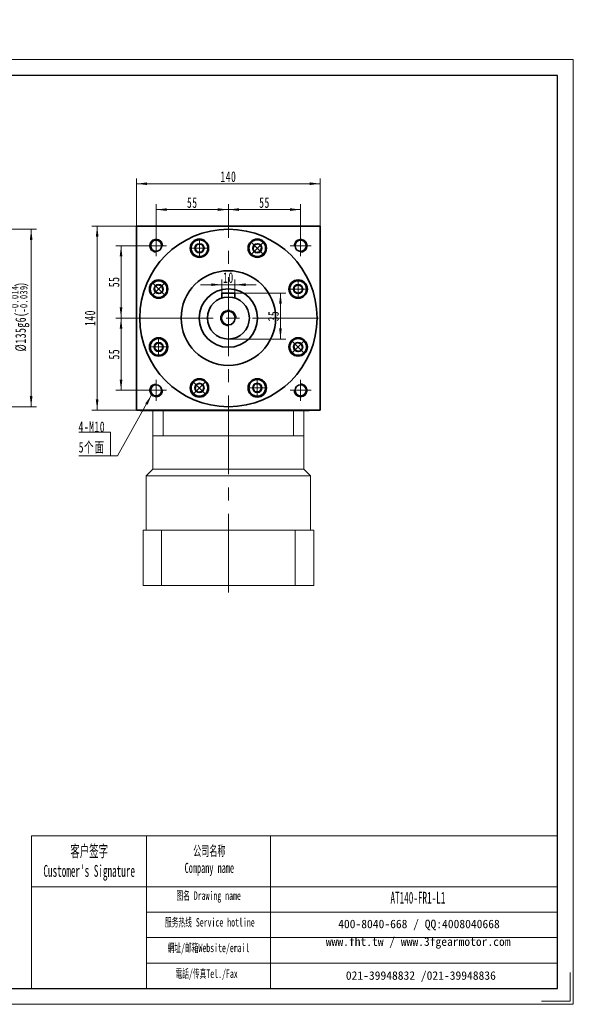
# Model space of a CAD drawing. Header units: millimetres. Extents: x 5038 to 6054, y 122 to 871.
# Tile 2 of 2: x 5632 to 6054, y 122 to 871. Entities that reach past the tile are written whole.
import ezdxf

# ---------------------------------------------------------------- set-up
doc = ezdxf.new("R2010")
doc.units = ezdxf.units.MM
doc.header["$LTSCALE"] = 5
doc.set_wipeout_variables(frame=1)
doc.linetypes.add('点画线', pattern=[18, 12, -2, 2, -2])
doc.layers.get('0').update_dxf_attribs({"lineweight": 18})
for name, color, linetype, lineweight in [('7标注层', 4, 'Continuous', 18), ('SLD-0', 7, 'Continuous', 18), ('中心线层', 1, '点画线', 18), ('图框_外框线', 7, 'Continuous', 18), ('尺寸线层', 3, 'Continuous', 18), ('粗实线', 7, 'Continuous', 50), ('粗实线层', 7, 'Continuous', 35)]:
    doc.layers.add(name, color=color, linetype=linetype, lineweight=lineweight)
doc.styles.add('SLDTEXTSTYLE4', font='txt', dxfattribs={"width": 0.566667})
doc.styles.add('标准', font='txt', dxfattribs={"width": 0.667})
doc.dimstyles.new('a4-1-1.5', dxfattribs={"dimtxt": 4.5, "dimasz": 4.5, "dimexe": 2.25, "dimexo": 0, "dimgap": 0.75, "dimtad": 1, "dimdec": 3, "dimdsep": 46, "dimtxsty": '标准', "dimblk": '_CAXARROW', "dimcen": 0, "dimdle": 9, "dimazin": 2, "dimtfac": 0.707107, "dimtdec": 3, "dimtix": 1, "dimtmove": 2, "dimatfit": 3, "dimfxl": 0, "dimfrac": 2, "dimtolj": 1, "dimarcsym": 0})

# ---------------------------------------------------------------- blocks, each defined once
blk = doc.blocks.new('*X21')
at = {"layer": '尺寸线层', "color": 0, "char_height": 8.1, "attachment_point": 1, "rotation": 90, "line_spacing_factor": 1.15057, "style": '标准'}
for s, insert, width in [('\\T1.1;{\\H0.707107x;-0.014}', (5625.82, 648.49), 70.6329), ('\\T1.1;)', (5629.12, 667.93), 203.368), ('\\T1.1;{\\H0.707107x;-0.039}', (5632.66, 648.49), 70.6329), ('\\T1.1;%%C135g6(', (5629.12, 618.89), 203.368)]:
    blk.add_mtext(s, dxfattribs=dict(at, insert=insert, width=width))
blk = doc.blocks.new('*X20')
at = {"layer": '尺寸线层', "linetype": 'Continuous'}
for points in [[(5641.22, 711.81), (5642.24, 703.71), (5640.21, 703.71)], [(5641.22, 576.81), (5642.24, 584.91), (5640.21, 584.91)]]:
    blk.add_hatch(color=0, dxfattribs=at).paths.add_polyline_path(points, flags=0)
at = {"layer": '尺寸线层', "color": 0, "linetype": 'Continuous'}
for p, q in [((5530.1, 711.81), (5645.27, 711.81)), ((5641.22, 711.81), (5641.22, 576.81)), ((5530.1, 576.81), (5645.27, 576.81))]:
    blk.add_line(p, q, dxfattribs=at)
at = {"layer": '尺寸线层', "color": 0}
blk.add_blockref('*X21', (0, 0), dxfattribs=at)
blk = doc.blocks.new('_CAXARROW')
blk.add_hatch(color=0).paths.add_polyline_path([(0, 0), (-1, 0.125), (-1, -0.125)], flags=0)
blk = doc.blocks.new('*X22')
at = {"layer": '尺寸线层', "linetype": 'Continuous'}
blk.add_hatch(color=0, dxfattribs=at).paths.add_polyline_path([(31.37, 46.34), (28.29, 38.78), (26.53, 39.77)], flags=0)
at = {"layer": '尺寸线层', "color": 0, "linetype": 'Continuous'}
blk.add_line((31.37, 46.34), (5.4, 0), dxfattribs=at)
at = {"layer": '尺寸线层', "color": 0}
for p, q in [((0, 18.1), (-24.14, 18.1)), ((0, 0), (0, 18.1)), ((5.4, 0), (0, 0)), ((0, 0), (-24.14, 0))]:
    blk.add_line(p, q, dxfattribs=at)
at = {"layer": '尺寸线层', "color": 0, "insert": (-4.05, 1.62), "char_height": 8.1, "width": 40.1721, "attachment_point": 9, "line_spacing_factor": 1.15057, "style": '标准'}
blk.add_mtext('\\T1.1;4-M10\\P5个面', dxfattribs=at)
blk = doc.blocks.new('*X23')
at = {"layer": '尺寸线层', "linetype": 'Continuous'}
for points in [[(5721.42, 746.51), (5729.52, 747.52), (5729.52, 745.5)], [(5861.42, 746.51), (5853.32, 747.52), (5853.32, 745.5)]]:
    blk.add_hatch(color=0, dxfattribs=at).paths.add_polyline_path(points, flags=0)
at = {"layer": '尺寸线层', "color": 0, "linetype": 'Continuous'}
for p, q in [((5721.42, 714.31), (5721.42, 750.56)), ((5861.42, 714.31), (5861.42, 750.56)), ((5721.42, 746.51), (5861.42, 746.51))]:
    blk.add_line(p, q, dxfattribs=at)
at = {"layer": '尺寸线层', "color": 0, "insert": (5791.42, 751.84), "char_height": 8.1, "width": 22.067, "attachment_point": 5, "line_spacing_factor": 1.15057, "style": '标准'}
blk.add_mtext('\\T1.1;140', dxfattribs=at)
blk = doc.blocks.new('*X24')
at = {"layer": '尺寸线层', "linetype": 'Continuous'}
for points in [[(5736.42, 726.82), (5744.52, 725.81), (5744.52, 727.83)], [(5791.42, 726.82), (5783.32, 725.81), (5783.32, 727.83)]]:
    blk.add_hatch(color=0, dxfattribs=at).paths.add_polyline_path(points, flags=0)
at = {"layer": '尺寸线层', "color": 0, "linetype": 'Continuous'}
for p, q in [((5736.42, 707.31), (5736.42, 730.87)), ((5791.42, 726.82), (5736.42, 726.82)), ((5791.42, 717.31), (5791.42, 730.87))]:
    blk.add_line(p, q, dxfattribs=at)
at = {"layer": '尺寸线层', "color": 0, "insert": (5763.92, 732.11), "char_height": 8.1, "width": 16.2, "attachment_point": 5, "line_spacing_factor": 1.15057, "style": '标准'}
blk.add_mtext('\\T1.1;55', dxfattribs=at)
blk = doc.blocks.new('*X25')
at = {"layer": '尺寸线层', "linetype": 'Continuous'}
for points in [[(5791.42, 726.82), (5799.52, 727.83), (5799.52, 725.81)], [(5846.42, 726.82), (5838.32, 727.83), (5838.32, 725.81)]]:
    blk.add_hatch(color=0, dxfattribs=at).paths.add_polyline_path(points, flags=0)
at = {"layer": '尺寸线层', "color": 0, "linetype": 'Continuous'}
for p, q in [((5791.42, 717.31), (5791.42, 730.87)), ((5791.42, 726.82), (5846.42, 726.82)), ((5846.42, 707.31), (5846.42, 730.87))]:
    blk.add_line(p, q, dxfattribs=at)
at = {"layer": '尺寸线层', "color": 0, "insert": (5818.92, 732.11), "char_height": 8.1, "width": 16.2, "attachment_point": 5, "line_spacing_factor": 1.15057, "style": '标准'}
blk.add_mtext('\\T1.1;55', dxfattribs=at)
blk = doc.blocks.new('*X26')
at = {"layer": '尺寸线层', "linetype": 'Continuous'}
for points in [[(5709.68, 699.31), (5708.66, 691.21), (5710.69, 691.21)], [(5709.68, 644.31), (5708.66, 652.41), (5710.69, 652.41)]]:
    blk.add_hatch(color=0, dxfattribs=at).paths.add_polyline_path(points, flags=0)
at = {"layer": '尺寸线层', "color": 0, "linetype": 'Continuous'}
for p, q in [((5728.42, 699.31), (5705.63, 699.31)), ((5709.68, 644.31), (5709.68, 699.31)), ((5719.85, 644.31), (5705.63, 644.31))]:
    blk.add_line(p, q, dxfattribs=at)
at = {"layer": '尺寸线层', "color": 0, "insert": (5704.39, 671.81), "char_height": 8.1, "width": 16.2, "attachment_point": 5, "rotation": 90, "line_spacing_factor": 1.15057, "style": '标准'}
blk.add_mtext('\\T1.1;55', dxfattribs=at)
blk = doc.blocks.new('*X27')
at = {"layer": '尺寸线层', "linetype": 'Continuous'}
for points in [[(5709.68, 644.31), (5710.69, 636.21), (5708.66, 636.21)], [(5709.68, 589.31), (5710.69, 597.41), (5708.66, 597.41)]]:
    blk.add_hatch(color=0, dxfattribs=at).paths.add_polyline_path(points, flags=0)
at = {"layer": '尺寸线层', "color": 0, "linetype": 'Continuous'}
for p, q in [((5719.85, 644.31), (5705.63, 644.31)), ((5709.68, 644.31), (5709.68, 589.31)), ((5728.42, 589.31), (5705.63, 589.31))]:
    blk.add_line(p, q, dxfattribs=at)
at = {"layer": '尺寸线层', "color": 0, "insert": (5704.39, 616.81), "char_height": 8.1, "width": 16.2, "attachment_point": 5, "rotation": 90, "line_spacing_factor": 1.15057, "style": '标准'}
blk.add_mtext('\\T1.1;55', dxfattribs=at)
blk = doc.blocks.new('*X28')
at = {"layer": '尺寸线层', "linetype": 'Continuous'}
for points in [[(5691.49, 714.31), (5692.5, 706.21), (5690.47, 706.21)], [(5691.49, 574.31), (5692.5, 582.41), (5690.47, 582.41)]]:
    blk.add_hatch(color=0, dxfattribs=at).paths.add_polyline_path(points, flags=0)
at = {"layer": '尺寸线层', "color": 0, "linetype": 'Continuous'}
for p, q in [((5721.42, 714.31), (5687.44, 714.31)), ((5691.49, 714.31), (5691.49, 574.31)), ((5724.29, 574.31), (5687.44, 574.31))]:
    blk.add_line(p, q, dxfattribs=at)
at = {"layer": '尺寸线层', "color": 0, "insert": (5686.15, 644.31), "char_height": 8.1, "width": 22.067, "attachment_point": 5, "rotation": 90, "line_spacing_factor": 1.15057, "style": '标准'}
blk.add_mtext('\\T1.1;140', dxfattribs=at)
blk = doc.blocks.new('*X29')
at = {"layer": '中心线层', "linetype": '点画线', "lineweight": 18}
for p, q in [((-7.37, 0), (7.37, 0)), ((0, -7.37), (0, 7.37))]:
    blk.add_line(p, q, dxfattribs=at)
at = {"layer": '粗实线层'}
for p, q in [((-3.46, 0), (-1.73, 3)), ((-3.46, 0), (-1.73, -3)), ((-1.73, 3), (1.73, 3)), ((3.46, 0), (1.73, 3)), ((3.46, 0), (1.73, 3)), ((3.46, 0), (1.73, -3)), ((-1.73, -3), (1.73, -3))]:
    blk.add_line(p, q, dxfattribs=at)
blk.add_circle((0, 0), 3.46, dxfattribs=at)
for start, end in [(0, 180), (180, 360)]:
    blk.add_arc((0, 0), 6.37, start, end, dxfattribs=at)
blk = doc.blocks.new('*X37')
at = {"layer": '尺寸线层', "linetype": 'Continuous'}
for points in [[(5831.09, 663.31), (5832.1, 655.21), (5830.08, 655.21)], [(5831.09, 628.31), (5832.1, 636.41), (5830.08, 636.41)]]:
    blk.add_hatch(color=0, dxfattribs=at).paths.add_polyline_path(points, flags=0)
at = {"layer": '尺寸线层', "color": 0, "linetype": 'Continuous'}
for p, q in [((5796.42, 663.31), (5835.14, 663.31)), ((5831.09, 663.31), (5831.09, 628.31)), ((5791.42, 628.31), (5835.14, 628.31))]:
    blk.add_line(p, q, dxfattribs=at)
at = {"layer": '尺寸线层', "color": 0, "insert": (5825.76, 645.81), "char_height": 8.1, "width": 16.2, "attachment_point": 5, "rotation": 90, "line_spacing_factor": 1.15057, "style": '标准'}
blk.add_mtext('\\T1.1;35', dxfattribs=at)
blk = doc.blocks.new('*X38')
at = {"layer": '尺寸线层', "linetype": 'Continuous'}
for points in [[(5786.42, 669.68), (5778.32, 668.67), (5778.32, 670.69)], [(5796.42, 669.68), (5804.52, 668.67), (5804.52, 670.69)]]:
    blk.add_hatch(color=0, dxfattribs=at).paths.add_polyline_path(points, flags=0)
at = {"layer": '尺寸线层', "color": 0, "linetype": 'Continuous'}
for p, q in [((5812.62, 669.68), (5770.22, 669.68)), ((5786.42, 663.31), (5786.42, 673.73)), ((5796.42, 663.31), (5796.42, 673.73))]:
    blk.add_line(p, q, dxfattribs=at)
at = {"layer": '尺寸线层', "color": 0, "insert": (5791.42, 675.01), "char_height": 8.1, "width": 16.2, "attachment_point": 5, "line_spacing_factor": 1.15057, "style": '标准'}
blk.add_mtext('\\T1.1;10', dxfattribs=at)

msp = doc.modelspace()

# ---------------------------------------------------------------- linework, layer by layer
at = {"color": 7, "linetype": 'Continuous', "lineweight": 15}
for p, q in [((5733.9194, 574.3126), (5733.9194, 554.8126)), ((5741.7228, 574.3126), (5741.7228, 554.8126)), ((5841.1159, 574.3126), (5841.1159, 554.8126)), ((5848.9194, 554.8126), (5848.9194, 574.3126)), ((5733.9194, 554.8126), (5733.9194, 529.3126)), ((5741.7228, 554.8126), (5733.9194, 554.8126)), ((5791.4194, 554.8126), (5741.7228, 554.8126)), ((5841.1159, 554.8126), (5791.4194, 554.8126)), ((5848.9194, 554.8126), (5841.1159, 554.8126)), ((5848.9194, 529.3126), (5848.9194, 554.8126)), ((5733.9194, 529.3126), (5728.9194, 524.3126)), ((5733.9194, 529.3126), (5848.9194, 529.3126)), ((5853.9194, 524.3126), (5848.9194, 529.3126)), ((5728.9194, 524.3126), (5728.9194, 482.8126)), ((5728.9194, 524.3126), (5791.4194, 524.3126)), ((5791.4194, 524.3126), (5853.9194, 524.3126)), ((5853.9194, 482.8126), (5853.9194, 524.3126)), ((5726.4194, 482.8126), (5740.6134, 482.8126)), ((5726.4194, 482.8126), (5726.4194, 440.8126)), ((5740.6134, 482.8126), (5740.6134, 440.8126)), ((5740.6134, 482.8126), (5842.2254, 482.8126)), ((5842.2254, 482.8126), (5842.2254, 440.8126)), ((5842.2254, 482.8126), (5856.4194, 482.8126)), ((5856.4194, 440.8126), (5856.4194, 482.8126)), ((5740.6134, 440.8126), (5726.4194, 440.8126)), ((5842.2254, 440.8126), (5740.6134, 440.8126)), ((5856.4194, 440.8126), (5842.2254, 440.8126))]:
    msp.add_line(p, q, dxfattribs=at)
msp.add_line((5729.1109, 250.4512), (5729.1109, 134.2648))
at = {"color": 7, "linetype": 'Continuous', "lineweight": 0}
for centre, start, end in [((5736.4194, 699.3126), 0, 195), ((5846.4194, 699.3126), 270, 105), ((5736.4194, 589.3126), 90, 285), ((5846.4194, 589.3126), 180, 15)]:
    msp.add_arc(centre, 5, start, end, dxfattribs=at)
at = {"layer": '7标注层', "color": 0}
msp.add_line((5641.4664, 250.4512), (5641.4664, 134.2847), dxfattribs=at)
at = {"layer": '中心线层'}
for p, q in [((5791.4194, 435.4276), (5791.4194, 717.3126)), ((5736.4194, 691.3126), (5736.4194, 707.3126)), ((5846.4194, 707.3126), (5846.4194, 691.3126)), ((5728.4194, 699.3126), (5744.4194, 699.3126)), ((5838.4194, 699.3126), (5854.4194, 699.3126)), ((5719.8534, 644.3126), (5860.1694, 644.3126)), ((5736.4194, 581.3126), (5736.4194, 597.3126)), ((5846.4194, 597.3126), (5846.4194, 581.3126)), ((5744.4194, 589.3126), (5728.4194, 589.3126)), ((5854.4194, 589.3126), (5838.4194, 589.3126))]:
    msp.add_line(p, q, dxfattribs=at)
at = {"layer": '图框_外框线'}
for p, q in [((5641.4664, 250.4512), (5729.1109, 250.4512)), ((5729.1109, 250.4512), (5729.1109, 134.2847)), ((5729.1109, 250.4512), (6042.0268, 250.4512)), ((5823.5419, 250.4512), (5823.5419, 134.2847)), ((5641.4664, 211.6864), (5729.1109, 211.6864)), ((5729.1109, 211.6864), (6042.0268, 211.6864)), ((5729.1109, 192.3039), (6042.0268, 192.3039)), ((5729.1109, 172.9215), (6042.0268, 172.9215)), ((5729.1109, 153.5391), (6042.0268, 153.5391))]:
    msp.add_line(p, q, dxfattribs=at)
at = {"layer": '图框_外框线', "color": 3}
msp.add_lwpolyline([(5037.6742, 122.1841), (6054.1275, 122.1841), (6054.1275, 840.9617), (5037.6742, 840.9617)], close=True, dxfattribs=at)
at = {"layer": '图框_外框线', "color": 3, "lineweight": 25}
msp.add_lwpolyline([(5098.1774, 134.2847), (6042.0268, 134.2847), (6042.0268, 828.8611), (5098.1774, 828.8611)], close=True, dxfattribs=at)
at = {"layer": '图框_外框线', "color": 3}
msp.add_lwpolyline([(6051.7073, 146.3853), (6051.7073, 124.6042), (6029.9262, 124.6042)], dxfattribs=at)
at = {"layer": '粗实线', "color": 0, "lineweight": 40}
msp.add_line((5724.2874, 574.3126), (5852.9194, 574.3126), dxfattribs=at)
msp.add_line((5724.2874, 574.3126), (5852.9194, 574.3126), dxfattribs=at)
at = {"layer": '粗实线层'}
for p, q in [((5721.4194, 574.3126), (5721.4194, 714.3126)), ((5721.4194, 714.3126), (5861.4194, 714.3126)), ((5861.4194, 574.3126), (5861.4194, 714.3126)), ((5796.4194, 663.3126), (5786.4194, 663.3126)), ((5786.4194, 663.3126), (5786.4194, 659.5113)), ((5796.4194, 663.3126), (5796.4194, 659.5113))]:
    msp.add_line(p, q, dxfattribs=at)
msp.add_lwpolyline([(5861.4194, 574.3126), (5721.4194, 574.3126)], dxfattribs=at)
for centre, radius in [((5769.4061, 697.4574), 7), ((5813.4327, 697.4574), 7), ((5736.4194, 699.3126), 4.25), ((5846.4194, 699.3126), 4.25), ((5791.4194, 644.3126), 36), ((5738.2745, 666.3259), 7), ((5844.5642, 666.3259), 7), ((5791.4194, 644.3126), 22.25), ((5791.4194, 644.3126), 16), ((5791.4194, 644.3126), 5.2), ((5738.2745, 622.2993), 7), ((5844.5642, 622.2993), 7), ((5736.4194, 589.3126), 4.25), ((5769.4061, 591.1677), 7), ((5813.4327, 591.1677), 7), ((5846.4194, 589.3126), 4.25)]:
    msp.add_circle(centre, radius, dxfattribs=at)
at = {"layer": '粗实线层', "lineweight": 18}
for centre, radius, start, end in [((5736.4194, 699.3126), 5, 0, 271.9231652), ((5846.4194, 699.3126), 5, 270, 181.9231652), ((5791.4194, 644.3126), 6, 0, 270), ((5736.4194, 589.3126), 5, 90, 1.9231652), ((5846.4194, 589.3126), 5, 180, 91.9231652)]:
    msp.add_arc(centre, radius, start, end, dxfattribs=at)

# ---------------------------------------------------------------- block references
at = {"layer": '尺寸线层'}
msp.add_blockref('*X22', (5701.5746, 539.4797), dxfattribs=at)

# ---------------------------------------------------------------- texts
at = {"layer": 'SLD-0', "color": 1, "attachment_point": 2, "style": 'SLDTEXTSTYLE4'}
for s, insert, char_height, width in [("{\\fSimSun|b1|i0|c134|p2;客户签字\\PCustomer's Signature}", (5685.4397, 243.2796), 9.045133, 112.522389), ('{\\fSimSun|b1|i0|c134|p2;公司名称\\PCompany name}', (5776.9253, 242.7994), 7.752971, 100.376771), ('{\\fSimSun|b1|i0|c134|p2;图名 Drawing name}', (5776.3953, 208.1135), 6.460809, 82.625252), ('AT140-FR1-L1', (5935.7871, 207.7868), 9.045133, 65.825775), ('{\\fSimSun|b1|i0|c134|p2;服务热线 Service hotline}', (5777.3115, 187.7976), 6.460809, 92.052469), ('{\\fSimSun|b1|i0|c134|p2;網址/邮箱Website/email}', (5776.3055, 168.3322), 6.460809, 95.817955), ('{\\fSimSun|b1|i0|c134|p2;電話/传真Tel./Fax}', (5774.858, 148.715), 6.460809, 96.970365)]:
    msp.add_mtext(s, dxfattribs=dict(at, insert=insert, char_height=char_height, width=width))
at = {"layer": 'SLD-0', "color": 1, "char_height": 6.460809, "attachment_point": 2}
for s, insert, width in [('{\\fSimSun|b1|i0|c134|p2;400-8040-668 / QQ:4008040668}', (5936.5729, 186.5631), 188.10911), ('{\\fSimSun|b1|i0|c134|p2;www.fht.tw / www.3fgearmotor.com }', (5935.9772, 173.1061), 188.320869), ('{\\fSimSun|b1|i0|c134|p2;021-39948832 /021-39948836 }', (5938.0138, 147.3024), 143.79723)]:
    msp.add_mtext(s, dxfattribs=dict(at, insert=insert, width=width))

# ---------------------------------------------------------------- dimensions: what is measured, and where the dimension line sits
at = {"layer": '尺寸线层'}
dim = msp.add_linear_dim(base=(5641.2241, 576.8126), p1=(5530.1, 711.8126), p2=(5530.1, 576.8126), angle=270, text='\\A1;%%C135g6({\\H0.707107x;\\S-0.014^ -0.039;})', dimstyle='a4-1-1.5', override={"dimpost": '%%C<>', "dimsah": 1, "dimtfill": 1}, dxfattribs=at)
dim.commit()
dim.dimension.update_dxf_attribs({"geometry": '*X20', "text_midpoint": (5632.3413, 644.3126), "dimtype": 160})
for base, p1, p2, picture, middle in [((5861.4194, 746.5086), (5721.4194, 714.3126), (5861.4194, 714.3126), '*X23', (5791.4194, 751.8411)), ((5786.4194, 669.6814), (5796.4194, 663.3126), (5786.4194, 663.3126), '*X38', (5791.4194, 675.0139))]:
    dim = msp.add_linear_dim(base=base, p1=p1, p2=p2, dimstyle='a4-1-1.5', override={"dimsah": 1, "dimtfill": 1, "dimtzin": 8}, dxfattribs=at)
    dim.commit()
    dim.dimension.update_dxf_attribs({"geometry": picture, "text_midpoint": middle, "dimtype": 160})
for base, p1, p2, angle, picture, middle in [((5736.4194, 726.8193), (5791.4194, 717.3126), (5736.4194, 707.3126), 180, '*X24', (5763.9194, 732.1068)), ((5846.4194, 726.8193), (5791.4194, 717.3126), (5846.4194, 707.3126), 180, '*X25', (5818.9194, 732.1068)), ((5691.4853, 574.3126), (5721.4194, 714.3126), (5724.2874, 574.3126), 270, '*X28', (5686.1528, 644.3126)), ((5709.6751, 699.3126), (5719.8534, 644.3126), (5728.4194, 699.3126), 90, '*X26', (5704.3876, 671.8126)), ((5709.6751, 589.3126), (5719.8534, 644.3126), (5728.4194, 589.3126), 270, '*X27', (5704.3876, 616.8126))]:
    dim = msp.add_linear_dim(base=base, p1=p1, p2=p2, angle=angle, dimstyle='a4-1-1.5', override={"dimsah": 1, "dimtfill": 1, "dimtzin": 8}, dxfattribs=at)
    dim.commit()
    dim.dimension.update_dxf_attribs({"geometry": picture, "text_midpoint": middle, "dimtype": 160})

# ---------------------------------------------------------------- next in the draw order: wipeouts: each hides what was drawn before it
msp.add_wipeout([(5775.7801, 697.4356), (5775.6994, 698.4458), (5775.6994, 698.4458), (5775.1693, 700.1563), (5774.1837, 701.6515), (5772.8207, 702.8129), (5771.188, 703.5487), (5769.4151, 703.8006), (5769.4151, 703.8006), (5767.6421, 703.5487), (5766.0095, 702.8129), (5764.6464, 701.6515), (5763.6608, 700.1563), (5763.1307, 698.4458), (5763.1307, 698.4458), (5763.0501, 697.4356), (5763.0501, 697.4356), (5763.267, 695.7883), (5763.9028, 694.2531), (5764.9143, 692.9349), (5766.2326, 691.9234), (5767.7677, 691.2875), (5769.4151, 691.0706), (5769.4151, 691.0706), (5771.382, 691.3822), (5773.1563, 692.2863), (5774.5645, 693.6944), (5775.4685, 695.4688)]).dxf.layer = '粗实线层'

# ---------------------------------------------------------------- next in the draw order: linework, layer by layer
at = {"layer": '粗实线层'}
msp.add_circle((5791.4194, 644.3126), 67.5, dxfattribs=at)

# ---------------------------------------------------------------- next in the draw order: block references
msp.add_blockref('*X29', (5769.4151, 697.4356), dxfattribs=at)

# ---------------------------------------------------------------- next in the draw order: wipeouts: each hides what was drawn before it
for points in [[(5817.9244, 692.9349), (5818.5816, 693.7062), (5818.5816, 693.7062), (5819.4163, 695.2906), (5819.7766, 697.0447), (5819.6341, 698.8298), (5818.9999, 700.5046), (5817.9244, 701.9364), (5817.9244, 701.9364), (5816.4926, 703.0119), (5814.8179, 703.6461), (5813.0328, 703.7886), (5811.2786, 703.4283), (5809.6943, 702.5936), (5809.6943, 702.5936), (5808.9229, 701.9364), (5808.9229, 701.9364), (5807.9114, 700.6181), (5807.2755, 699.083), (5807.0587, 697.4356), (5807.2755, 695.7883), (5807.9114, 694.2531), (5808.9229, 692.9349), (5808.9229, 692.9349), (5810.534, 691.7644), (5812.428, 691.149), (5814.4194, 691.149), (5816.3133, 691.7644)], [(5742.797, 670.8176), (5742.0257, 671.4748), (5742.0257, 671.4748), (5740.4413, 672.3095), (5738.6872, 672.6699), (5736.9021, 672.5273), (5735.2274, 671.8932), (5733.7956, 670.8176), (5733.7956, 670.8176), (5732.72, 669.3858), (5732.0859, 667.7111), (5731.9433, 665.926), (5732.3036, 664.1718), (5733.1383, 662.5875), (5733.1383, 662.5875), (5733.7956, 661.8161), (5733.7956, 661.8161), (5735.1138, 660.8046), (5736.6489, 660.1688), (5738.2963, 659.9519), (5739.9437, 660.1688), (5741.4788, 660.8046), (5742.797, 661.8161), (5742.797, 661.8161), (5743.9675, 663.4272), (5744.5829, 665.3212), (5744.5829, 667.3126), (5743.9675, 669.2065)], [(5844.5424, 659.9519), (5845.5526, 660.0325), (5845.5526, 660.0325), (5847.2631, 660.5626), (5848.7583, 661.5482), (5849.9197, 662.9113), (5850.6555, 664.5439), (5850.9074, 666.3169), (5850.9074, 666.3169), (5850.6555, 668.0898), (5849.9197, 669.7225), (5848.7583, 671.0855), (5847.2631, 672.0711), (5845.5526, 672.6012), (5845.5526, 672.6012), (5844.5424, 672.6819), (5844.5424, 672.6819), (5842.8951, 672.465), (5841.3599, 671.8291), (5840.0417, 670.8176), (5839.0302, 669.4994), (5838.3943, 667.9643), (5838.1774, 666.3169), (5838.1774, 666.3169), (5838.489, 664.35), (5839.393, 662.5756), (5840.8012, 661.1675), (5842.5755, 660.2634)], [(5738.2963, 628.6733), (5737.2861, 628.5926), (5737.2861, 628.5926), (5735.5756, 628.0625), (5734.0805, 627.0769), (5732.919, 625.7139), (5732.1832, 624.0812), (5731.9313, 622.3083), (5731.9313, 622.3083), (5732.1832, 620.5353), (5732.919, 618.9027), (5734.0805, 617.5396), (5735.5756, 616.554), (5737.2861, 616.0239), (5737.2861, 616.0239), (5738.2963, 615.9433), (5738.2963, 615.9433), (5739.9437, 616.1602), (5741.4788, 616.796), (5742.797, 617.8075), (5743.8085, 619.1258), (5744.4444, 620.6609), (5744.6613, 622.3083), (5744.6613, 622.3083), (5744.3498, 624.2752), (5743.4457, 626.0495), (5742.0375, 627.4577), (5740.2632, 628.3618)], [(5840.0417, 617.8075), (5840.813, 617.1503), (5840.813, 617.1503), (5842.3974, 616.3156), (5844.1515, 615.9553), (5845.9366, 616.0978), (5847.6114, 616.732), (5849.0432, 617.8075), (5849.0432, 617.8075), (5850.1187, 619.2394), (5850.7529, 620.9141), (5850.8954, 622.6992), (5850.5351, 624.4533), (5849.7004, 626.0377), (5849.7004, 626.0377), (5849.0432, 626.809), (5849.0432, 626.809), (5847.7249, 627.8205), (5846.1898, 628.4564), (5844.5424, 628.6733), (5842.8951, 628.4564), (5841.3599, 627.8205), (5840.0417, 626.809), (5840.0417, 626.809), (5838.8712, 625.1979), (5838.2558, 623.304), (5838.2558, 621.3126), (5838.8712, 619.4186)], [(5764.9143, 595.6902), (5764.2571, 594.9189), (5764.2571, 594.9189), (5763.4224, 593.3346), (5763.0621, 591.5804), (5763.2046, 589.7953), (5763.8388, 588.1206), (5764.9143, 586.6888), (5764.9143, 586.6888), (5766.3461, 585.6132), (5768.0209, 584.9791), (5769.806, 584.8365), (5771.5601, 585.1968), (5773.1445, 586.0315), (5773.1445, 586.0315), (5773.9158, 586.6888), (5773.9158, 586.6888), (5774.9273, 588.007), (5775.5632, 589.5421), (5775.7801, 591.1895), (5775.5632, 592.8369), (5774.9273, 594.372), (5773.9158, 595.6902), (5773.9158, 595.6902), (5772.3047, 596.8608), (5770.4108, 597.4761), (5768.4194, 597.4761), (5766.5254, 596.8608)], [(5807.0587, 591.1895), (5807.1393, 590.1794), (5807.1393, 590.1794), (5807.6694, 588.4688), (5808.655, 586.9737), (5810.0181, 585.8122), (5811.6507, 585.0764), (5813.4237, 584.8245), (5813.4237, 584.8245), (5815.1966, 585.0764), (5816.8293, 585.8122), (5818.1923, 586.9737), (5819.1779, 588.4688), (5819.708, 590.1794), (5819.708, 590.1794), (5819.7887, 591.1895), (5819.7887, 591.1895), (5819.5718, 592.8369), (5818.9359, 594.372), (5817.9244, 595.6902), (5816.6062, 596.7018), (5815.071, 597.3376), (5813.4237, 597.5545), (5813.4237, 597.5545), (5811.4568, 597.243), (5809.6824, 596.3389), (5808.2743, 594.9308), (5807.3702, 593.1564)]]:
    msp.add_wipeout(points).dxf.layer = '粗实线层'

# ---------------------------------------------------------------- next in the draw order: block references
for p, rotation in [((5813.4237, 697.4356), 315.0000000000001), ((5738.2963, 666.3169), 45.00000000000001), ((5844.5424, 666.3169), 270), ((5738.2963, 622.3083), 90), ((5844.5424, 622.3083), 225.0000000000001), ((5769.4151, 591.1895), 135.0000000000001), ((5813.4237, 591.1895), 180)]:
    msp.add_blockref('*X29', p, dxfattribs=dict(at, rotation=rotation))

# ---------------------------------------------------------------- next in the draw order: dimensions: what is measured, and where the dimension line sits
at = {"layer": '尺寸线层'}
dim = msp.add_linear_dim(base=(5831.0909, 628.3126), p1=(5796.4194, 663.3126), p2=(5791.4194, 628.3126), angle=270, dimstyle='a4-1-1.5', override={"dimsah": 1, "dimtfill": 1, "dimtzin": 8}, dxfattribs=at)
dim.commit()
dim.dimension.update_dxf_attribs({"geometry": '*X37', "text_midpoint": (5825.7584, 645.8126), "dimtype": 160})

doc.saveas('drawing.dxf')
